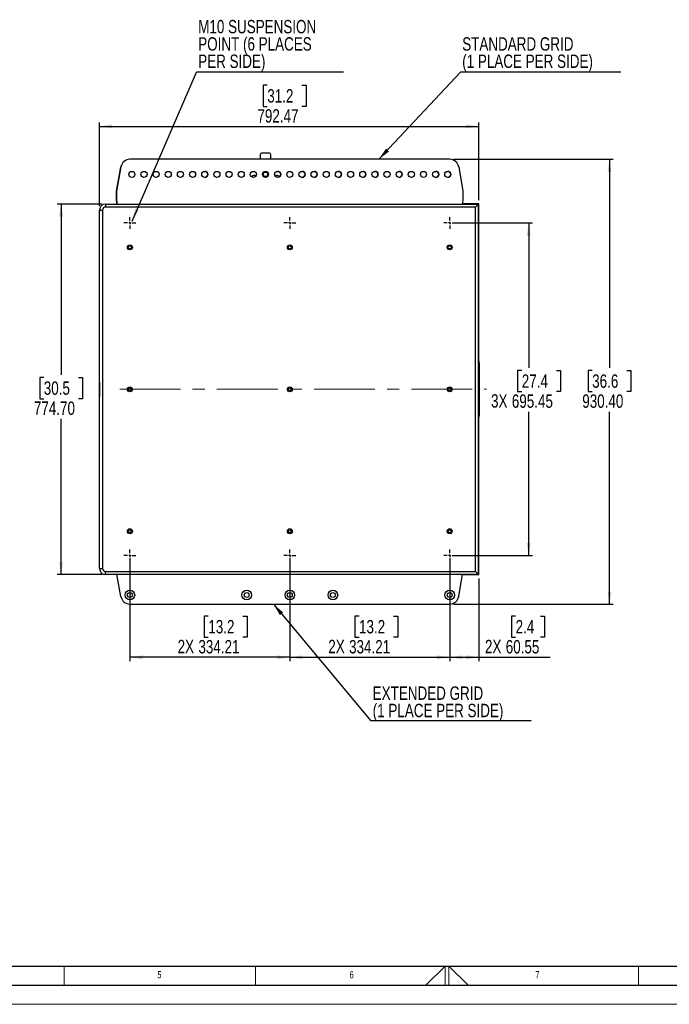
# Model space of a CAD drawing. Header units: millimetres. Extents: x 0 to 594, y 0 to 420.
# Tile 6 of 13: x 190 to 360, y 0 to 257. Entities that reach past the tile are written whole.
import ezdxf

# ---------------------------------------------------------------- set-up
doc = ezdxf.new("R2010")
doc.units = ezdxf.units.MM
doc.linetypes.add('CENTERX2', pattern=[20.32, 12.7, -2.54, 2.54, -2.54])
doc.layers.add('FORMAT', color=7, linetype='Continuous')
doc.layers.add('SLD-0', color=7, linetype='Continuous')
doc.styles.add('SLDTEXTSTYLE0', font='TXT', dxfattribs={"width": 0.75})
doc.dimstyles.new('SLDDIMSTYLE0', dxfattribs={"dimtxt": 3.5, "dimasz": 3.302, "dimexe": 0, "dimexo": 0.0625, "dimgap": 0.875, "dimtad": 0, "dimtih": 1, "dimtoh": 1, "dimlfac": 8, "dimrnd": 1e-09, "dimzin": 12, "dimdsep": 46, "dimtxsty": 'SLDTEXTSTYLE0', "dimsah": 1, "dimcen": 0.09, "dimadec": 0, "dimazin": 3, "dimtfac": 1, "dimtofl": 0, "dimtmove": 0, "dimatfit": 3, "dimfxl": 1, "dimfrac": 2, "dimtolj": 1, "dimtzin": 12, "dimarcsym": 0})
doc.dimstyles.new('SLDDIMSTYLE1', dxfattribs={"dimtxt": 3.5, "dimasz": 3.302, "dimexe": 0, "dimexo": 0.0625, "dimgap": 0.875, "dimtad": 0, "dimtih": 1, "dimtoh": 1, "dimlfac": 8, "dimrnd": 1e-09, "dimzin": 4, "dimdsep": 46, "dimtxsty": 'SLDTEXTSTYLE0', "dimsah": 1, "dimcen": 0.09, "dimadec": 0, "dimazin": 1, "dimtfac": 1, "dimtofl": 0, "dimtmove": 0, "dimatfit": 3, "dimfxl": 1, "dimfrac": 2, "dimtolj": 1, "dimtzin": 12, "dimarcsym": 0})
doc.dimstyles.new('SLDDIMSTYLE2', dxfattribs={"dimtxt": 0.18, "dimasz": 3.302, "dimexe": 0, "dimexo": 0.0625, "dimgap": 0, "dimtad": 0, "dimtih": 1, "dimtoh": 1, "dimdec": 0, "dimrnd": 1e-09, "dimzin": 0, "dimdsep": 46, "dimtxsty": 'Standard', "dimsah": 1, "dimcen": 0.09, "dimadec": 0, "dimazin": 0, "dimtfac": 3.302, "dimtdec": 0, "dimtofl": 0, "dimtmove": 0, "dimatfit": 3, "dimfxl": 1, "dimfrac": 2, "dimtolj": 1, "dimtzin": 0, "dimarcsym": 0})

# ---------------------------------------------------------------- blocks, each defined once
blk = doc.blocks.new('_D_1')
at = {"layer": 'SLD-0', "transparency": 16777216}
for p, q in [((255.04, 240.27), (253.98, 240.27)), ((253.98, 240.27), (253.98, 234.72)), ((264.09, 240.27), (265.16, 240.27)), ((265.16, 240.27), (265.16, 234.72)), ((253.98, 234.72), (255.04, 234.72)), ((265.16, 234.72), (264.09, 234.72)), ((211.21, 208.61), (211.21, 230.48)), ((211.21, 229.48), (310.27, 229.48)), ((310.27, 210.22), (310.27, 230.48))]:
    blk.add_line(p, q, dxfattribs=at)
for points in [[(211.21, 229.48), (214.51, 228.97), (214.51, 229.99)], [(310.27, 229.48), (306.97, 229.99), (306.97, 228.97)]]:
    blk.add_solid(points, dxfattribs=at)
at = {"layer": 'SLD-0', "transparency": 16777216, "char_height": 3.5, "attachment_point": 1, "style": 'SLDTEXTSTYLE0'}
for s, insert in [('31.2', (255.04, 239.23)), ('792.47', (252.46, 233.99))]:
    blk.add_mtext(s, dxfattribs=dict(at, insert=insert))
blk = doc.blocks.new('_D_2')
at = {"layer": 'SLD-0', "transparency": 16777216}
for p, q in [((211.8, 209.19), (200.16, 209.19)), ((201.16, 209.19), (201.16, 164.58)), ((196.64, 163.87), (195.57, 163.87)), ((195.57, 163.87), (195.57, 158.31)), ((205.69, 163.87), (206.76, 163.87)), ((206.76, 163.87), (206.76, 158.31)), ((195.57, 158.31), (196.64, 158.31)), ((206.76, 158.31), (205.69, 158.31)), ((201.16, 112.36), (201.16, 153.08)), ((211.8, 112.36), (200.16, 112.36))]:
    blk.add_line(p, q, dxfattribs=at)
for points in [[(201.16, 209.19), (200.66, 205.89), (201.67, 205.89)], [(201.16, 112.36), (201.67, 115.66), (200.66, 115.66)]]:
    blk.add_solid(points, dxfattribs=at)
at = {"layer": 'SLD-0', "transparency": 16777216, "char_height": 3.5, "attachment_point": 1, "style": 'SLDTEXTSTYLE0'}
for s, insert in [('30.5', (196.64, 162.83)), ('774.70', (194.05, 157.59))]:
    blk.add_mtext(s, dxfattribs=dict(at, insert=insert))
blk = doc.blocks.new('_D_3')
at = {"layer": 'SLD-0', "transparency": 16777216}
for p, q in [((303.7, 220.91), (345.44, 220.91)), ((344.44, 220.91), (344.44, 166.42)), ((339.92, 165.71), (338.85, 165.71)), ((338.85, 165.71), (338.85, 160.15)), ((348.97, 165.71), (350.03, 165.71)), ((350.03, 165.71), (350.03, 160.15)), ((338.85, 160.15), (339.92, 160.15)), ((350.03, 160.15), (348.97, 160.15)), ((344.44, 104.61), (344.44, 154.91)), ((303.7, 104.61), (345.44, 104.61))]:
    blk.add_line(p, q, dxfattribs=at)
for points in [[(344.44, 220.91), (343.93, 217.61), (344.95, 217.61)], [(344.44, 104.61), (344.95, 107.91), (343.93, 107.91)]]:
    blk.add_solid(points, dxfattribs=at)
at = {"layer": 'SLD-0', "transparency": 16777216, "char_height": 3.5, "attachment_point": 1, "style": 'SLDTEXTSTYLE0'}
for s, insert in [('36.6', (339.92, 164.66)), ('930.40', (337.33, 159.43))]:
    blk.add_mtext(s, dxfattribs=dict(at, insert=insert))
blk = doc.blocks.new('_D_4')
at = {"layer": 'SLD-0', "transparency": 16777216}
for p, q in [((302.7, 116.31), (302.7, 89.71)), ((310.27, 111.32), (310.27, 89.71)), ((319.92, 101.5), (318.86, 101.5)), ((318.86, 101.5), (318.86, 95.95)), ((326.39, 101.5), (327.46, 101.5)), ((327.46, 101.5), (327.46, 95.95)), ((318.86, 95.95), (319.92, 95.95)), ((327.46, 95.95), (326.39, 95.95)), ((302.7, 90.71), (310.27, 90.71)), ((310.27, 90.71), (328.97, 90.71))]:
    blk.add_line(p, q, dxfattribs=at)
for points in [[(302.7, 90.71), (306, 90.2), (306, 91.22)], [(310.27, 90.71), (306.97, 91.22), (306.97, 90.2)]]:
    blk.add_solid(points, dxfattribs=at)
at = {"layer": 'SLD-0', "transparency": 16777216, "char_height": 3.5, "attachment_point": 1, "style": 'SLDTEXTSTYLE0'}
for s, insert in [('2.4', (319.92, 100.46)), ('2X', (311.91, 95.28)), ('60.55', (317.34, 95.22))]:
    blk.add_mtext(s, dxfattribs=dict(at, insert=insert))
blk = doc.blocks.new('_D_5')
at = {"layer": 'SLD-0', "transparency": 16777216}
for p, q in [((260.92, 116.31), (260.92, 89.71)), ((302.7, 116.31), (302.7, 89.71)), ((279, 101.5), (277.93, 101.5)), ((277.93, 101.5), (277.93, 95.95)), ((288.05, 101.5), (289.11, 101.5)), ((289.11, 101.5), (289.11, 95.95)), ((277.93, 95.95), (279, 95.95)), ((289.11, 95.95), (288.05, 95.95)), ((260.92, 90.71), (302.7, 90.71))]:
    blk.add_line(p, q, dxfattribs=at)
for points in [[(260.92, 90.71), (264.22, 90.2), (264.22, 91.22)], [(302.7, 90.71), (299.4, 91.22), (299.4, 90.2)]]:
    blk.add_solid(points, dxfattribs=at)
at = {"layer": 'SLD-0', "transparency": 16777216, "char_height": 3.5, "attachment_point": 1, "style": 'SLDTEXTSTYLE0'}
for s, insert in [('13.2', (279, 100.46)), ('2X', (270.98, 95.28)), ('334.21', (276.41, 95.22))]:
    blk.add_mtext(s, dxfattribs=dict(at, insert=insert))
blk = doc.blocks.new('_D_6')
at = {"layer": 'SLD-0', "transparency": 16777216}
for p, q in [((219.15, 116.31), (219.15, 89.71)), ((260.92, 116.31), (260.92, 89.71)), ((239.63, 101.5), (238.56, 101.5)), ((238.56, 101.5), (238.56, 95.95)), ((248.68, 101.5), (249.75, 101.5)), ((249.75, 101.5), (249.75, 95.95)), ((238.56, 95.95), (239.63, 95.95)), ((249.75, 95.95), (248.68, 95.95)), ((260.92, 90.71), (219.15, 90.71))]:
    blk.add_line(p, q, dxfattribs=at)
for points in [[(219.15, 90.71), (222.45, 90.2), (222.45, 91.22)], [(260.92, 90.71), (257.62, 91.22), (257.62, 90.2)]]:
    blk.add_solid(points, dxfattribs=at)
at = {"layer": 'SLD-0', "transparency": 16777216, "char_height": 3.5, "attachment_point": 1, "style": 'SLDTEXTSTYLE0'}
for s, insert in [('13.2', (239.63, 100.46)), ('2X', (231.61, 95.28)), ('334.21', (237.04, 95.22))]:
    blk.add_mtext(s, dxfattribs=dict(at, insert=insert))
blk = doc.blocks.new('_D_7')
at = {"layer": 'SLD-0', "transparency": 16777216}
for p, q in [((303.7, 204.24), (324.33, 204.24)), ((323.33, 204.24), (323.33, 166.42)), ((321.52, 165.71), (320.45, 165.71)), ((320.45, 165.71), (320.45, 160.15)), ((330.57, 165.71), (331.64, 165.71)), ((331.64, 165.71), (331.64, 160.15)), ((320.45, 160.15), (321.52, 160.15)), ((331.64, 160.15), (330.57, 160.15)), ((323.33, 117.31), (323.33, 154.91)), ((303.7, 117.31), (324.33, 117.31))]:
    blk.add_line(p, q, dxfattribs=at)
for points in [[(323.33, 204.24), (322.82, 200.94), (323.84, 200.94)], [(323.33, 117.31), (323.84, 120.61), (322.82, 120.61)]]:
    blk.add_solid(points, dxfattribs=at)
at = {"layer": 'SLD-0', "transparency": 16777216, "char_height": 3.5, "attachment_point": 1, "style": 'SLDTEXTSTYLE0'}
for s, insert in [('27.4', (321.52, 164.66)), ('3X', (313.5, 159.48)), ('695.45', (318.93, 159.43))]:
    blk.add_mtext(s, dxfattribs=dict(at, insert=insert))
blk = doc.blocks.new('SW_NOTE_0_2')
at = {"layer": 'SLD-0', "color": 0}
blk.add_line((41.89, 0), (0, 0), dxfattribs=at)
at = {"layer": 'SLD-0', "color": 0, "char_height": 3.5, "attachment_point": 1, "style": 'SLDTEXTSTYLE0'}
for s, insert in [('STANDARD GRID', (0.46, 9.16)), ('(1 PLACE PER SIDE)', (0.46, 4.64))]:
    blk.add_mtext(s, dxfattribs=dict(at, insert=insert))
blk = doc.blocks.new('SW_NOTE_0_3')
at = {"layer": 'SLD-0', "color": 0}
blk.add_line((41.89, 0), (0, 0), dxfattribs=at)
at = {"layer": 'SLD-0', "color": 0, "char_height": 3.5, "attachment_point": 1, "style": 'SLDTEXTSTYLE0'}
for s, insert in [('EXTENDED GRID', (0.47, 9.02)), ('(1 PLACE PER SIDE)', (0.47, 4.49))]:
    blk.add_mtext(s, dxfattribs=dict(at, insert=insert))
blk = doc.blocks.new('SW_NOTE_0_4')
at = {"layer": 'SLD-0', "color": 0}
blk.add_line((38.35, 0), (0, 0), dxfattribs=at)
at = {"layer": 'SLD-0', "color": 0, "char_height": 3.5, "attachment_point": 1, "style": 'SLDTEXTSTYLE0'}
for s, insert in [('M10 SUSPENSION', (0.41, 13.61)), ('POINT (6 PLACES', (0.41, 9.09)), ('PER SIDE)', (0.41, 4.56))]:
    blk.add_mtext(s, dxfattribs=dict(at, insert=insert))
blk = doc.blocks.new('SW_CENTERMARKSYMBOL_0')
at = {"layer": 'SLD-0', "color": 0}
for p, q in [((-0.625, 0), (-1.560275, 0)), ((0, 0), (-0.3125, 0)), ((0, 0.625), (0, 1.560275)), ((0, 0), (0, 0.3125)), ((0, 0), (0, -0.3125)), ((0, 0), (0.3125, 0)), ((0.625, 0), (1.560275, 0)), ((0, -0.625), (0, -1.560275))]:
    blk.add_line(p, q, dxfattribs=at)
blk = doc.blocks.new('SW_CENTERMARKSYMBOL_1')
at = {"layer": 'SLD-0', "color": 0}
for p, q in [((-0.625, 0), (-1.560275, 0)), ((0, 0), (-0.3125, 0)), ((0, 0.625), (0, 1.560275)), ((0, 0), (0, 0.3125)), ((0, 0), (0, -0.3125)), ((0, 0), (0.3125, 0)), ((0.625, 0), (1.560275, 0)), ((0, -0.625), (0, -1.560275))]:
    blk.add_line(p, q, dxfattribs=at)
blk = doc.blocks.new('SW_CENTERMARKSYMBOL_2')
at = {"layer": 'SLD-0', "color": 0}
for p, q in [((-0.625, 0), (-1.560275, 0)), ((0, 0), (-0.3125, 0)), ((0, 0.625), (0, 1.560275)), ((0, 0), (0, 0.3125)), ((0, 0), (0, -0.3125)), ((0, 0), (0.3125, 0)), ((0.625, 0), (1.560275, 0)), ((0, -0.625), (0, -1.560275))]:
    blk.add_line(p, q, dxfattribs=at)
blk = doc.blocks.new('SW_CENTERMARKSYMBOL_3')
at = {"layer": 'SLD-0', "color": 0}
for p, q in [((-0.625, 0), (-1.560275, 0)), ((0, 0), (-0.3125, 0)), ((0, 0.625), (0, 1.560275)), ((0, 0), (0, 0.3125)), ((0, 0), (0, -0.3125)), ((0, 0), (0.3125, 0)), ((0.625, 0), (1.560275, 0)), ((0, -0.625), (0, -1.560275))]:
    blk.add_line(p, q, dxfattribs=at)
blk = doc.blocks.new('SW_CENTERMARKSYMBOL_4')
at = {"layer": 'SLD-0', "color": 0}
for p, q in [((-0.625, 0), (-1.560275, 0)), ((0, 0), (-0.3125, 0)), ((0, 0.625), (0, 1.560275)), ((0, 0), (0, 0.3125)), ((0, 0), (0, -0.3125)), ((0, 0), (0.3125, 0)), ((0.625, 0), (1.560275, 0)), ((0, -0.625), (0, -1.560275))]:
    blk.add_line(p, q, dxfattribs=at)
blk = doc.blocks.new('SW_CENTERMARKSYMBOL_5')
at = {"layer": 'SLD-0', "color": 0}
for p, q in [((-0.625, 0), (-1.560275, 0)), ((0, 0), (-0.3125, 0)), ((0, 0.625), (0, 1.560275)), ((0, 0), (0, 0.3125)), ((0, 0), (0, -0.3125)), ((0, 0), (0.3125, 0)), ((0.625, 0), (1.560275, 0)), ((0, -0.625), (0, -1.560275))]:
    blk.add_line(p, q, dxfattribs=at)

msp = doc.modelspace()

# ---------------------------------------------------------------- linework, layer by layer
at = {"color": 7, "linetype": 'Continuous', "lineweight": 25}
for p, q in [((253.1447, 222.0993), (253.1447, 220.9087)), ((255.6053, 222.4962), (253.5416, 222.4962)), ((256.0022, 220.9087), (256.0022, 222.0993)), ((215.6785, 212.5743), (216.8011, 218.9409)), ((216.8023, 218.9409), (215.6797, 212.5743)), ((302.6995, 220.9087), (219.1474, 220.9087)), ((305.0446, 218.9409), (306.1672, 212.5743)), ((252.1259, 216.6224), (251.3984, 216.6224)), ((257.7484, 216.6224), (257.021, 216.6224)), ((215.6785, 211.7806), (215.6785, 212.5743)), ((215.6785, 210.9868), (215.6785, 211.7806)), ((215.6785, 211.7806), (215.6797, 211.7806)), ((215.6797, 212.5743), (215.6797, 210.1931)), ((306.1672, 212.5743), (306.1672, 210.1931)), ((212.7978, 209.1929), (212.7978, 208.3992)), ((212.7978, 209.1929), (310.237, 209.1929)), ((215.6785, 210.9868), (215.6797, 210.9868)), ((215.6785, 210.1931), (215.6785, 210.9868)), ((215.8549, 209.1929), (215.6785, 210.1931)), ((215.6797, 210.1931), (215.856, 209.1929)), ((306.1672, 210.1931), (305.9908, 209.1929)), ((310.2687, 209.2247), (305.9964, 209.2247)), ((310.237, 209.1929), (309.4432, 208.3992)), ((310.237, 112.3554), (310.237, 209.1929)), ((310.2687, 112.3237), (310.2687, 209.2247)), ((211.2103, 113.9429), (211.2103, 207.6054)), ((211.2103, 207.6054), (212.004, 207.6054)), ((212.004, 207.6054), (212.004, 113.9429)), ((309.4432, 208.3992), (212.7978, 208.3992)), ((309.4432, 113.1492), (309.4432, 208.3992)), ((310.3976, 166.7245), (310.3976, 166.7638)), ((310.4057, 166.4892), (310.4057, 155.0592)), ((211.1655, 160.7742), (211.1662, 161.0092)), ((211.1655, 160.7742), (211.2055, 160.7742)), ((211.1669, 161.0793), (211.1763, 161.6768)), ((211.1669, 161.0793), (211.2069, 161.079)), ((211.1868, 161.6768), (211.1762, 160.7852)), ((211.1762, 160.7852), (211.1933, 160.5878)), ((211.2103, 160.9014), (211.205, 160.7742)), ((310.3976, 154.7846), (310.3976, 154.8239)), ((211.2103, 113.9429), (212.004, 113.9429)), ((212.7978, 112.3554), (212.7978, 113.1492)), ((212.7978, 113.1492), (309.4432, 113.1492)), ((310.237, 112.3554), (212.7978, 112.3554)), ((215.8537, 112.3475), (215.8551, 112.3554)), ((215.8537, 111.9506), (215.8537, 112.3475)), ((216.8011, 106.5763), (215.8537, 111.9506)), ((305.0446, 106.5763), (305.992, 111.9506)), ((305.992, 112.3475), (305.9906, 112.3554)), ((305.992, 111.9506), (305.992, 112.3475)), ((305.992, 112.3237), (310.2687, 112.3237)), ((309.4432, 113.1492), (310.237, 112.3554)), ((219.1462, 104.6084), (302.6995, 104.6084))]:
    msp.add_line(p, q, dxfattribs=at)
at = {"color": 8, "linetype": 'Continuous', "lineweight": 25}
for p, q in [((215.6785, 212.5743), (215.6797, 212.5743)), ((215.6785, 210.1931), (215.6797, 210.1931)), ((211.2103, 158.9618), (211.1655, 160.7742)), ((211.1662, 161.0092), (211.1661, 161.0092)), ((211.1762, 160.7852), (211.2103, 161.7981)), ((211.1792, 161.747), (211.1869, 161.747))]:
    msp.add_line(p, q, dxfattribs=at)
at = {"color": 7, "linetype": 'Continuous', "lineweight": 18}
for p, q in [((202, 10.0001), (202, 5.0001)), ((252, 10.0001), (252, 5.0001)), ((296.4686, 5.0001), (301.5, 10.0001)), ((301.5, 10.0001), (301.5, 5.0001)), ((302.5, 10.0001), (302.5, 5.0001)), ((307.5314, 5.0001), (302.5, 10.0001)), ((352, 10.0001), (352, 5.0001)), ((0, 0.0001), (594, 0.0001))]:
    msp.add_line(p, q, dxfattribs=at)
at = {"color": 7, "linetype": 'Continuous', "lineweight": 25}
for centre, radius in [((219.6484, 216.9399), 0.7937), ((222.8234, 216.9399), 0.7937), ((225.9984, 216.9399), 0.7937), ((229.1734, 216.9399), 0.7937), ((232.3484, 216.9399), 0.7937), ((235.5234, 216.9399), 0.7937), ((238.6984, 216.9399), 0.7937), ((241.8734, 216.9399), 0.7937), ((245.0484, 216.9399), 0.7937), ((248.2234, 216.9399), 0.7937), ((251.3984, 216.9399), 0.7937), ((254.5734, 216.9399), 0.7937), ((254.5734, 216.9399), 0.7684), ((254.5734, 216.9399), 0.5842), ((257.7484, 216.9399), 0.7937), ((260.9234, 216.9399), 0.7937), ((264.0984, 216.9399), 0.7937), ((267.2734, 216.9399), 0.7937), ((270.4484, 216.9399), 0.7937), ((273.6234, 216.9399), 0.7937), ((276.7984, 216.9399), 0.7937), ((279.9734, 216.9399), 0.7937), ((283.1484, 216.9399), 0.7937), ((286.3234, 216.9399), 0.7937), ((289.4984, 216.9399), 0.7937), ((292.6734, 216.9399), 0.7937), ((295.8484, 216.9399), 0.7937), ((299.0234, 216.9399), 0.7937), ((302.1984, 216.9399), 0.7937), ((219.1462, 197.8899), 0.6445), ((219.1462, 197.8899), 0.3969), ((260.9229, 197.8899), 0.6445), ((260.9229, 197.8899), 0.3969), ((302.6995, 197.8899), 0.6445), ((302.6995, 197.8899), 0.3969), ((219.1462, 160.7742), 0.6445), ((219.1462, 160.7742), 0.3969), ((260.9229, 160.7742), 0.6445), ((260.9229, 160.7742), 0.3969), ((302.6995, 160.7742), 0.6445), ((302.6995, 160.7742), 0.3969), ((219.1462, 123.6584), 0.6445), ((219.1462, 123.6584), 0.3969), ((260.9229, 123.6584), 0.6445), ((260.9229, 123.6584), 0.3969), ((302.6995, 123.6584), 0.6445), ((302.6995, 123.6584), 0.3969), ((219.1462, 106.9897), 1.2478), ((249.6643, 106.9897), 1.2478), ((260.9229, 106.9897), 1.2478), ((272.1814, 106.9897), 1.2478), ((302.6995, 106.9897), 1.2478), ((219.1462, 106.9897), 0.6445), ((249.6643, 106.9897), 0.6445), ((260.9229, 106.9897), 0.6445), ((272.1814, 106.9897), 0.6445), ((302.6995, 106.9897), 0.6445)]:
    msp.add_circle(centre, radius, dxfattribs=at)
for centre, radius, start, end in [((253.5416, 222.0993), 0.3969, 90, 180), ((255.6053, 222.0993), 0.3969, 0, 90), ((219.1462, 218.5274), 2.3813, 90, 170), ((219.1474, 218.5274), 2.3813, 90, 170), ((302.6995, 218.5274), 2.3812, 10, 90), ((238.6973, 216.9399), 0.7937, 270, 89.941925), ((251.3984, 216.2256), 0.3969, 90, 176.177446), ((257.7473, 216.9399), 0.7938, 300.019655, 89.951291), ((257.7484, 216.2256), 0.3969, 3.822554, 90), ((264.0973, 216.9399), 0.7937, 270, 89.956647), ((267.2723, 216.9399), 0.7938, 270, 89.951291), ((273.6223, 216.9399), 0.7938, 270, 89.971745), ((279.9723, 216.9399), 0.7937, 270, 89.951301), ((283.1473, 216.9399), 0.7937, 270, 89.953741), ((289.4973, 216.9399), 0.7938, 270, 89.960451), ((299.0223, 216.9399), 0.7938, 270, 89.953548), ((302.1973, 216.9399), 0.7938, 270, 89.960242), ((212.7978, 207.6054), 1.5875, 90, 180), ((212.7978, 207.6054), 0.7938, 90, 180), ((249.361, 160.7742), 38.1961, 177.205927, 178.5406), ((249.361, 160.7742), 38.1961, 179.647518, 180), ((249.361, 160.7742), 38.1961, 180, 182.794073), ((212.7978, 113.9429), 1.5875, 180, 270), ((212.7978, 113.9429), 0.7937, 180, 270), ((219.1462, 106.9897), 2.3813, 189.997345, 270), ((302.6995, 106.9897), 2.3813, 270, 350.002655)]:
    msp.add_arc(centre, radius, start, end, dxfattribs=at)
for points, knots in [([(310.2687, 168.1889), (310.2878, 168.0786), (310.341, 167.7719), (310.3854, 167.2132), (310.4058, 166.756), (310.4057, 166.4931), (310.4057, 166.4892)], [0, 0, 0, 0, 0.19722627, 0.54815131, 0.99334685, 1, 1, 1, 1]), ([(211.1721, 161.033), (211.1708, 161.0307), (211.1664, 161.0235), (211.1659, 161.015), (211.1656, 161.0092)], [0, 0, 0, 0, 0.31848293, 1, 1, 1, 1]), ([(211.1662, 161.0145), (211.1662, 161.019), (211.1664, 161.028), (211.1667, 161.0519), (211.1668, 161.0702), (211.1669, 161.0793)], [0, 0, 0, 0, 0.33360569, 0.66690723, 1, 1, 1, 1]), ([(211.1763, 161.6768), (211.1765, 161.6861), (211.177, 161.7046), (211.1774, 161.727), (211.1777, 161.74), (211.1777, 161.7418), (211.1777, 161.7419)], [0, 0, 0, 0, 0.32796815, 0.65600418, 0.98383362, 1, 1, 1, 1]), ([(211.1773, 161.747), (211.1776, 161.7411), (211.1783, 161.7291), (211.1846, 161.719), (211.1877, 161.7138)], [0, 0, 0, 0, 0.49388928, 1, 1, 1, 1]), ([(211.1869, 161.747), (211.1871, 161.7459), (211.1875, 161.7438), (211.1876, 161.7276), (211.1874, 161.7044), (211.187, 161.686), (211.1868, 161.6768)], [0, 0, 0, 0, 0.25004294, 0.50014476, 0.75010985, 1, 1, 1, 1]), ([(310.4057, 155.0592), (310.4057, 155.0553), (310.4058, 154.7924), (310.3854, 154.3352), (310.341, 153.7765), (310.2878, 153.4698), (310.2687, 153.3595)], [0, 0, 0, 0, 0.00665315, 0.45184869, 0.80277373, 1, 1, 1, 1])]:
    msp.add_open_spline(points, degree=3, knots=knots, dxfattribs=at)
at = {"layer": 'FORMAT'}
for p, q in [((20, 10.0001), (584, 10.0001)), ((15, 5.0001), (589, 5.0001))]:
    msp.add_line(p, q, dxfattribs=at)
at = {"layer": 'SLD-0', "linetype": 'CENTERX2', "lineweight": 18, "ltscale": 1.25}
msp.add_line((216.4795, 160.7742), (312.2687, 160.7742), dxfattribs=at)

# ---------------------------------------------------------------- block references
at = {"layer": 'SLD-0'}
for name, p in [('SW_NOTE_0_4', (236.5844, 243.7119)), ('SW_NOTE_0_2', (305.5102, 243.634)), ('SW_CENTERMARKSYMBOL_0', (219.1474, 204.2399)), ('SW_CENTERMARKSYMBOL_1', (260.9234, 204.2399)), ('SW_CENTERMARKSYMBOL_2', (302.6995, 204.2399)), ('SW_CENTERMARKSYMBOL_5', (219.1462, 117.3084)), ('SW_CENTERMARKSYMBOL_4', (260.9229, 117.3084)), ('SW_CENTERMARKSYMBOL_3', (302.6995, 117.3084)), ('SW_NOTE_0_3', (282.1087, 74.0688))]:
    msp.add_blockref(name, p, dxfattribs=at)

# ---------------------------------------------------------------- texts
at = {"layer": 'FORMAT', "char_height": 1.8521, "attachment_point": 1, "style": 'SLDTEXTSTYLE0'}
for s, insert in [('5', (226.3264, 8.668)), ('6', (276.5328, 8.668)), ('7', (325.088, 8.668))]:
    msp.add_mtext(s, dxfattribs=dict(at, insert=insert))

# ---------------------------------------------------------------- dimensions: what is measured, and where the dimension line sits
at = {"layer": 'SLD-0'}
dim = msp.add_linear_dim(base=(310.2687, 235.2315), p1=(211.2103, 207.6054), p2=(310.2687, 209.2247), dimstyle='SLDDIMSTYLE0', dxfattribs=at)
dim.commit()
dim.dimension.update_dxf_attribs({"geometry": '_D_1', "text_midpoint": (259.5671, 235.2315), "dimtype": 160})
for base, p1, p2, picture, middle in [((344.4412, 104.6084), (302.6995, 220.9087), (302.6995, 104.6084), '_D_3', (344.4412, 160.6661)), ((201.1642, 112.3554), (212.7978, 209.1929), (212.7978, 112.3554), '_D_2', (201.1642, 158.8287))]:
    dim = msp.add_linear_dim(base=base, p1=p1, p2=p2, angle=90, dimstyle='SLDDIMSTYLE1', dxfattribs=at)
    dim.commit()
    dim.dimension.update_dxf_attribs({"geometry": picture, "text_midpoint": middle, "dimtype": 160})
dim = msp.add_linear_dim(base=(323.3287, 204.2399), p1=(302.6995, 117.3084), p2=(302.6995, 204.2399), angle=90, text='3X<>', dimstyle='SLDDIMSTYLE0', dxfattribs=at)
dim.commit()
dim.dimension.update_dxf_attribs({"geometry": '_D_7', "text_midpoint": (323.3287, 160.6661), "dimtype": 160})
for base, p1, p2, picture, middle in [((219.1462, 96.463), (260.9229, 117.3084), (219.1462, 117.3084), '_D_6', (241.4386, 96.463)), ((302.6995, 96.463), (260.9229, 117.3084), (302.6995, 117.3084), '_D_5', (280.807, 96.463)), ((310.2687, 96.463), (302.6995, 117.3084), (310.2687, 112.3237), '_D_4', (320.4412, 96.463))]:
    dim = msp.add_linear_dim(base=base, p1=p1, p2=p2, text='2X<>', dimstyle='SLDDIMSTYLE0', dxfattribs=at)
    dim.commit()
    dim.dimension.update_dxf_attribs({"geometry": picture, "text_midpoint": middle, "dimtype": 160})

# ---------------------------------------------------------------- leaders
for points in [[(219.7122, 204.732), (236.5844, 243.7119)], [(284.206, 220.9087), (305.5102, 243.634)], [(256.6456, 104.6084), (282.1087, 74.0688)]]:
    msp.add_leader(points, dimstyle='SLDDIMSTYLE2', dxfattribs=at)

doc.saveas('drawing.dxf')
